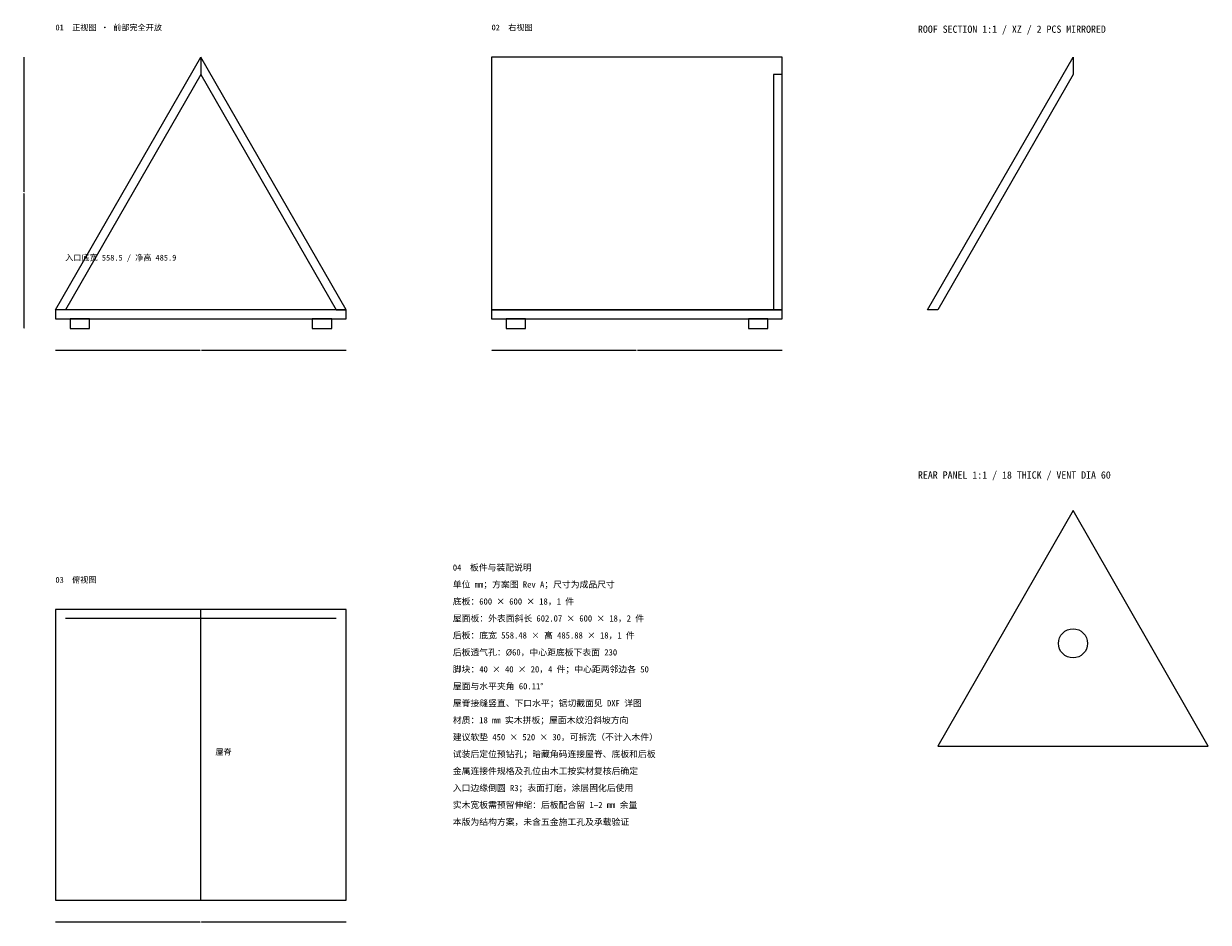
# Model space of a CAD drawing. Header units: millimetres. Extents: x -366 to 2079, y -1246 to 609.
import ezdxf

# ---------------------------------------------------------------- set-up
doc = ezdxf.new("R2010")
doc.units = ezdxf.units.MM
for name, color, linetype in [('DIM', 3, 'Continuous'), ('HIDDEN', 8, 'Continuous'), ('NOTES', 2, 'Continuous'), ('OUTLINE', 7, 'Continuous')]:
    doc.layers.add(name, color=color, linetype=linetype)
doc.dimstyles.get("Standard").update_dxf_attribs({"dimtxt": 2.5, "dimasz": 2.5, "dimexe": 1.25, "dimexo": 0.625, "dimtad": 1, "dimcen": 2.5, "dimazin": 3, "dimtfac": 1, "dimtmove": 0, "dimatfit": 3})

# ---------------------------------------------------------------- blocks, each defined once
blk = doc.blocks.new('_CLOSEDFILLED')
at = {"color": 0, "linetype": 'BYBLOCK'}
blk.add_solid([(-1, 0.2), (0, 0), (-1, -0.2)], dxfattribs=at)
blk = doc.blocks.new('*D1')
for p, q in [((-300, -65), (-300, -65)), ((-299.75, -65), (-1.5, -65)), ((1.5, -65), (299.75, -65)), ((300, -65), (300, -65))]:
    blk.add_line(p, q)
at = {"layer": 'Defpoints'}
for p in [(-300, -65), (-300, -65), (300, -65)]:
    blk.add_point(p, dxfattribs=at)
at = {"layer": 'DIM', "xscale": 0.25, "yscale": 0.25, "rotation": 180}
blk.add_blockref('_CLOSEDFILLED', (-300, -65), dxfattribs=at)
at = {"layer": 'DIM', "xscale": 0.25, "yscale": 0.25}
blk.add_blockref('_CLOSEDFILLED', (300, -65), dxfattribs=at)
at = {"layer": 'DIM', "insert": (0, -65), "char_height": 1, "attachment_point": 5}
blk.add_mtext('600', dxfattribs=at)
blk = doc.blocks.new('*D2')
for p, q in [((-365, 540), (-365, 540)), ((-365, 261.5), (-365, 539.75)), ((-365, -19.75), (-365, 258.5)), ((-365, -20), (-365, -20))]:
    blk.add_line(p, q)
at = {"layer": 'Defpoints'}
for p in [(-365, 540), (-365, -20), (-365, -20)]:
    blk.add_point(p, dxfattribs=at)
at = {"layer": 'DIM', "xscale": 0.25, "yscale": 0.25}
for p, rotation in [((-365, 540), 90), ((-365, -20), 270)]:
    blk.add_blockref('_CLOSEDFILLED', p, dxfattribs=dict(at, rotation=rotation))
at = {"layer": 'DIM', "insert": (-365, 260), "char_height": 1, "attachment_point": 5, "rotation": 90}
blk.add_mtext('560', dxfattribs=at)
blk = doc.blocks.new('*D3')
for p, q in [((600, -65), (600, -65)), ((600.25, -65), (898.5, -65)), ((901.5, -65), (1199.75, -65)), ((1200, -65), (1200, -65))]:
    blk.add_line(p, q)
at = {"layer": 'Defpoints'}
for p in [(600, -65), (600, -65), (1200, -65)]:
    blk.add_point(p, dxfattribs=at)
at = {"layer": 'DIM', "xscale": 0.25, "yscale": 0.25, "rotation": 180}
blk.add_blockref('_CLOSEDFILLED', (600, -65), dxfattribs=at)
at = {"layer": 'DIM', "xscale": 0.25, "yscale": 0.25}
blk.add_blockref('_CLOSEDFILLED', (1200, -65), dxfattribs=at)
at = {"layer": 'DIM', "insert": (900, -65), "char_height": 1, "attachment_point": 5}
blk.add_mtext('600', dxfattribs=at)
blk = doc.blocks.new('*D4')
for p, q in [((-300, -1245), (-300, -1245)), ((-299.75, -1245), (-1.5, -1245)), ((1.5, -1245), (299.75, -1245)), ((300, -1245), (300, -1245))]:
    blk.add_line(p, q)
at = {"layer": 'Defpoints'}
for p in [(-300, -1245), (-300, -1245), (300, -1245)]:
    blk.add_point(p, dxfattribs=at)
at = {"layer": 'DIM', "xscale": 0.25, "yscale": 0.25, "rotation": 180}
blk.add_blockref('_CLOSEDFILLED', (-300, -1245), dxfattribs=at)
at = {"layer": 'DIM', "xscale": 0.25, "yscale": 0.25}
blk.add_blockref('_CLOSEDFILLED', (300, -1245), dxfattribs=at)
at = {"layer": 'DIM', "insert": (0, -1245), "char_height": 1, "attachment_point": 5}
blk.add_mtext('600', dxfattribs=at)

msp = doc.modelspace()

# ---------------------------------------------------------------- linework, layer by layer
msp.add_lwpolyline([(1520.761, -882), (2079.239, -882), (1800, -396.124)], close=True)
msp.add_circle((1800, -670), 30)
at = {"layer": 'HIDDEN'}
msp.add_lwpolyline([(1182, 18), (1200, 18), (1200, 503.876), (1182, 503.876)], close=True, dxfattribs=at)
msp.add_lwpolyline([(-279.239, -618), (279.239, -618)], dxfattribs=at)
at = {"layer": 'OUTLINE'}
for points in [[(-300, 18), (0, 540), (0, 503.876), (-279.239, 18)], [(300, 18), (0, 540), (0, 503.876), (279.239, 18)], [(600, 18), (1200, 18), (1200, 540), (600, 540)], [(1500, 18), (1800, 540), (1800, 503.876), (1520.761, 18)], [(-300, 0), (300, 0), (300, 18), (-300, 18)], [(-270, -20), (-230, -20), (-230, 0), (-270, 0)], [(230, -20), (270, -20), (270, 0), (230, 0)], [(600, 0), (1200, 0), (1200, 18), (600, 18)], [(630, -20), (670, -20), (670, 0), (630, 0)], [(1130, -20), (1170, -20), (1170, 0), (1130, 0)], [(-300, -1200), (300, -1200), (300, -600), (-300, -600)]]:
    msp.add_lwpolyline(points, close=True, dxfattribs=at)
msp.add_lwpolyline([(0, -1200), (0, -600)], dxfattribs=at)

# ---------------------------------------------------------------- texts
at = {"layer": 'NOTES'}
for s, height, p in [('01  正视图 · 前部完全开放', 12, (-300, 595)), ('02  右视图', 12, (600, 595)), ('ROOF SECTION 1:1 / XZ / 2 PCS MIRRORED', 15, (1480, 590)), ('入口底宽 558.5 / 净高 485.9', 12, (-280, 120)), ('REAR PANEL 1:1 / 18 THICK / VENT DIA 60', 15, (1480, -330)), ('04  板件与装配说明', 13, (520, -520)), ('03  俯视图', 12, (-300, -545)), ('单位 mm；方案图 Rev A；尺寸为成品尺寸', 13, (520, -555)), ('底板：600 × 600 × 18，1 件', 13, (520, -590)), ('屋面板：外表面斜长 602.07 × 600 × 18，2 件', 13, (520, -625)), ('后板：底宽 558.48 × 高 485.88 × 18，1 件', 13, (520, -660)), ('后板透气孔：Ø60，中心距底板下表面 230', 13, (520, -695)), ('脚块：40 × 40 × 20，4 件；中心距两邻边各 50', 13, (520, -730)), ('屋面与水平夹角 60.11°', 13, (520, -765)), ('屋脊接缝竖直、下口水平；锯切截面见 DXF 详图', 13, (520, -800)), ('材质：18 mm 实木拼板；屋面木纹沿斜坡方向', 13, (520, -835)), ('建议软垫 450 × 520 × 30，可拆洗（不计入木件）', 13, (520, -870)), ('屋脊', 12, (30, -900)), ('试装后定位预钻孔；暗藏角码连接屋脊、底板和后板', 13, (520, -905)), ('金属连接件规格及孔位由木工按实材复核后确定', 13, (520, -940)), ('入口边缘倒圆 R3；表面打磨，涂层固化后使用', 13, (520, -975)), ('实木宽板需预留伸缩：后板配合留 1–2 mm 余量', 13, (520, -1010)), ('本版为结构方案，未含五金施工孔及承载验证', 13, (520, -1045))]:
    msp.add_text(s, height=height, dxfattribs=at).set_placement(p)

# ---------------------------------------------------------------- dimensions: what is measured, and where the dimension line sits
at = {"layer": 'DIM'}
dim = msp.add_linear_dim(base=(-365, -20), p1=(-365, -20), p2=(-365, 540), angle=90, dimstyle='Standard', dxfattribs=at)
dim.commit()
dim.dimension.update_dxf_attribs({"geometry": '*D2', "text_midpoint": (-365, 260)})
for base, p1, p2, picture, middle in [((-300, -65), (-300, -65), (300, -65), '*D1', (0, -65)), ((600, -65), (600, -65), (1200, -65), '*D3', (900, -65)), ((-300, -1245), (-300, -1245), (300, -1245), '*D4', (0, -1245))]:
    dim = msp.add_linear_dim(base=base, p1=p1, p2=p2, dimstyle='Standard', dxfattribs=at)
    dim.commit()
    dim.dimension.update_dxf_attribs({"geometry": picture, "text_midpoint": middle})

doc.saveas('drawing.dxf')
